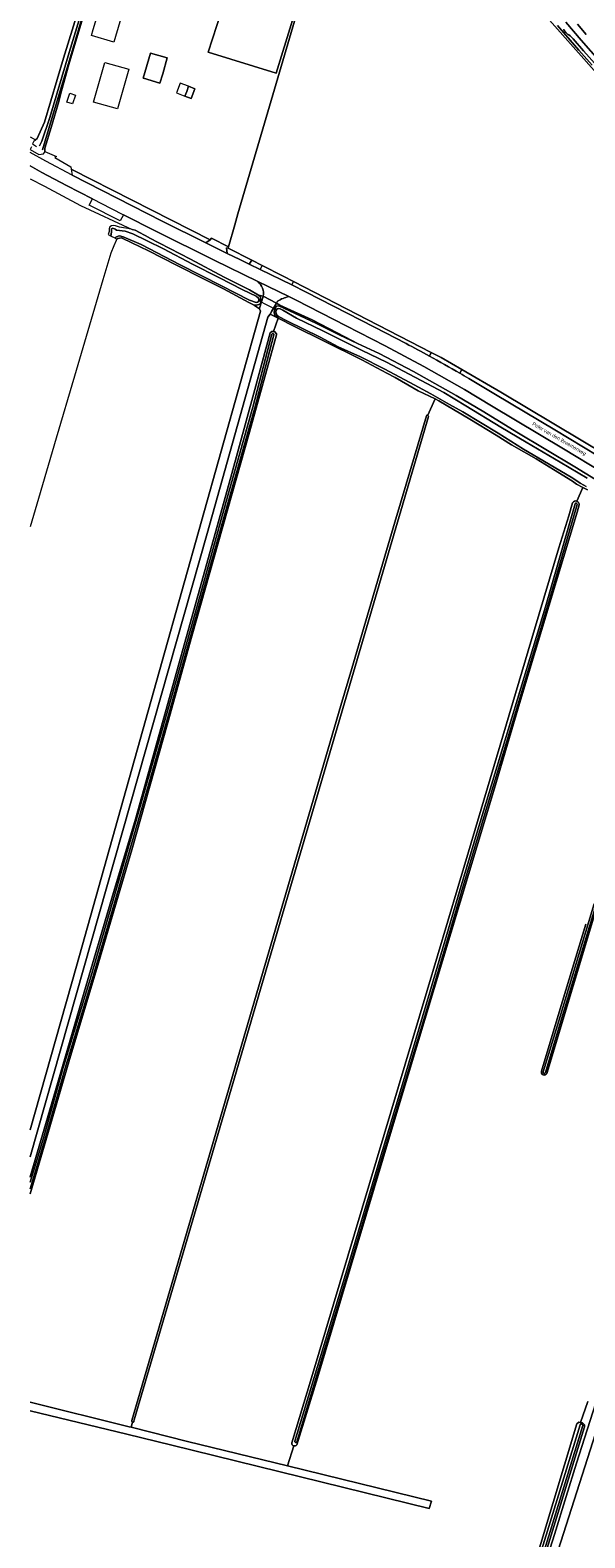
# Model space of a CAD drawing. Header units: metres. Extents: x 151448 to 154749, y 463108 to 465296.
# Tile 12 of 256: x 151450 to 151640, y 463945 to 464462. Entities that reach past the tile are written whole.
import ezdxf
from ezdxf.enums import TextEntityAlignment as Align

# ---------------------------------------------------------------- set-up
doc = ezdxf.new("R2010")
doc.units = ezdxf.units.M
for name, color, linetype, lineweight in [('B-PV-GR-BOUWLAND-GV', 253, 'Continuous', 9), ('B-PV-GR-GRAS-GV', 253, 'Continuous', 9), ('B-PV-GR-GROENVOORZIENING-GV', 253, 'Continuous', 9), ('B-PV-KW-KUNSTWERK_DUIKER-G', 253, 'Continuous', 9), ('B-PV-OG-BEBOUWING-GV', 1, 'Continuous', 9), ('B-PV-OG-BEBOUWING_LUIFEL-GV', 1, 'Continuous', 9), ('B-PV-OG-TERREIN_BEGROEID-GV', 253, 'Continuous', 9), ('B-PV-OG-TERREIN_ERF-GV', 253, 'Continuous', 9), ('B-PV-OG-TERREIN_OEVER-GV', 253, 'Continuous', 9), ('B-PV-OG-TERREIN_ONBEGROEID_ZAND-GV', 253, 'Continuous', 9), ('B-PV-OG-TOPOGRAFIE-T18', 2, 'Continuous', 9), ('B-PV-OG-WATER-GV', 253, 'Continuous', 9), ('B-PV-OG-WATER_SLOOT-GV', 253, 'Continuous', 9), ('B-PV-VH-GESLOTENVERHARDING_ASFALT-GV', 253, 'Continuous', 9), ('B-PV-VH-HALFVERHARDING_GRASBETONSTEEN-GV', 253, 'Continuous', 9), ('B-PV-VH-OPENVERHARDING_BETONELEMENT-GV', 253, 'Continuous', 9), ('B-PV-VH-OPENVERHARDING_BETONSTRAATSTEEN-GV', 253, 'Continuous', 9)]:
    doc.layers.add(name, color=color, linetype=linetype, lineweight=lineweight)
doc.styles.add('Drong', font='txt', dxfattribs={"height": 1.8})

msp = doc.modelspace()

# ---------------------------------------------------------------- linework, layer by layer
at = {"layer": 'B-PV-GR-BOUWLAND-GV', "flags": 128}
for points in [[(151653.113, 464436.95), (151602.676, 464493.927)], [(151540.498, 464465.05), (151521.155, 464399.032), (151520.057, 464395.284), (151517.883, 464387.707), (151517.738, 464387.201), (151525.846, 464383.096), (151529.447, 464381.272), (151536.682, 464377.609), (151540.148, 464375.823), (151587.356, 464351.497), (151590.753, 464349.746), (151597.819, 464345.622), (151611.181, 464337.822), (151647.53, 464316.206)]]:
    msp.add_lwpolyline(points, dxfattribs=at)
at = {"layer": 'B-PV-GR-GRAS-GV', "flags": 128}
for points in [[(151449.983, 464425.401), (151451.825, 464424.325), (151452.349, 464424.805), (151454.894, 464430.46), (151461.428, 464452.341), (151470.754, 464482.732), (151475.76, 464500), (151481.548, 464519.823), (151488.551, 464543.417), (151494.825, 464564.801), (151504.112, 464595.426), (151504.112, 464596.77), (151504.455, 464598.698), (151505.557, 464600.68), (151506.62, 464602.977), (151481.614, 464632.436), (151473.7, 464641.644), (151466.056, 464651.792), (151461.713, 464657.197), (151449.983, 464670.942)], [(151637.457, 464464.051), (151640.363, 464460.434)], [(151449.983, 464084.971), (151465.826, 464141.149), (151495.202, 464245.61), (151528.822, 464365.646), (151528.5, 464366.45), (151527.495, 464367.159), (151526.684, 464367.731), (151524.925, 464368.583), (151516.167, 464373.346), (151509.319, 464376.77), (151500.071, 464381.37), (151490.495, 464386.359), (151484.778, 464389.045), (151481.531, 464390.638), (151481.205, 464390.741), (151480.624, 464390.703), (151480.006, 464390.545), (151479.665, 464390.333), (151479.406, 464389.865), (151478.579, 464388.01), (151477.656, 464385.53), (151474.887, 464376.369), (151465.136, 464343.388), (151458.871, 464322.123), (151452.832, 464301.435), (151449.983, 464291.72)], [(151449.983, 464068.815), (151450.021, 464068.943), (151457.808, 464095.716), (151468.473, 464132.175), (151477.956, 464164.394), (151486.015, 464191.47), (151496.277, 464228.3), (151507.41, 464268.065), (151518.709, 464308.759), (151526.939, 464338.763), (151532.219, 464358.225), (151532.752, 464358.684), (151533.339, 464358.663), (151534.881, 464363.29), (151534.871, 464363.295), (151532.177, 464364.632), (151531.382, 464363.594), (151510.59, 464289.469), (151449.983, 464075.696)], [(151586.133, 464329.966), (151588.628, 464335.355), (151588.716, 464335.545), (151582.848, 464338.315), (151579.361, 464340.39), (151574.972, 464342.88), (151572.167, 464344.44), (151563.545, 464348.908), (151550.483, 464355.437), (151540.561, 464360.348), (151534.881, 464363.29), (151533.339, 464358.663), (151533.685, 464358.651), (151534.305, 464357.892), (151534.346, 464357.567), (151525.058, 464324.134), (151505.371, 464254.285), (151497.113, 464224.605), (151484.818, 464181), (151473.375, 464142.257), (151463.209, 464108.28), (151454.719, 464079.348), (151449.983, 464063.104)], [(151637.228, 464300.498), (151639.243, 464305.247), (151637.141, 464306.374), (151635.79, 464307.369), (151629.235, 464311.355), (151623.259, 464315.02), (151614.877, 464319.835), (151609.644, 464323.095), (151600.589, 464328.609), (151594.986, 464331.986), (151589.99, 464334.944), (151588.716, 464335.545), (151588.628, 464335.355), (151586.133, 464329.966)], [(151484.807, 463985.31), (151556.388, 464230.437), (151560.111, 464243.11), (151574.93, 464293.316), (151578.788, 464306.366), (151585.691, 464329.741)], [(151586.387, 464329.542), (151586.386, 464329.539), (151485.648, 463985.604), (151485.502, 463985.107)], [(151640.824, 464304.399), (151639.243, 464305.247), (151637.228, 464300.498)], [(151539.551, 463977.676), (151546.362, 464000), (151585.988, 464132.727), (151600.094, 464180.304), (151622.769, 464256.487), (151631.043, 464284.491), (151634.443, 464295.47), (151635.776, 464299.976)], [(151638.011, 464299.224), (151637.29, 464296.736), (151617.933, 464232.246), (151609.03, 464202.109), (151573.371, 464083.715), (151548.437, 464000), (151541.345, 463977)], [(151644.596, 464163.262), (151626.938, 464104.36), (151626.726, 464104.054), (151626.401, 464103.844), (151626.034, 464103.777), (151625.67, 464103.853), (151625.35, 464104.071), (151625.146, 464104.383), (151625.107, 464104.5), (151625.082, 464104.623), (151625.074, 464104.75), (151625.082, 464104.877), (151625.107, 464105), (151625.146, 464105.117), (151631.194, 464125.35), (151640.322, 464155.488)], [(151449.983, 463991.634), (151483.92, 463983.192), (151484.549, 463983.036), (151485.035, 463984.801)], [(151540.262, 463976.68), (151538.107, 463969.805), (151587.405, 463957.676), (151586.595, 463955.244), (151498.506, 463976.935), (151483.068, 463980.684), (151449.983, 463988.718)], [(151583.624, 463806.05), (151637.191, 463984.224), (151637.924, 463984.752), (151638.532, 463984.674), (151641.016, 463991.875)], [(151641.016, 463991.875), (151638.532, 463984.674), (151639.212, 463984.587), (151639.823, 463983.86), (151639.887, 463983.215), (151612.439, 463894.05)], [(151623.522, 463927.248), (151629.622, 463946.25), (151633.588, 463959.309), (151637.076, 463970.791), (151639.806, 463979.256), (151643.737, 463991.444)], [(151485.035, 463984.801), (151484.549, 463983.036), (151503.911, 463978.219), (151538.107, 463969.805), (151540.262, 463976.68)], [(151781.425, 463944.063), (151757.419, 463951.683), (151733.844, 463959.062), (151715.421, 463964.828), (151691.251, 463972.397), (151687.001, 463973.73), (151652.013, 463984.706), (151651.358, 463983.747), (151648.635, 463984.529), (151647.93, 463982.89), (151645.736, 463983.495), (151644.577, 463980.646), (151643.669, 463980.948), (151630.859, 463940.941)]]:
    msp.add_lwpolyline(points, dxfattribs=at)
at = {"layer": 'B-PV-GR-GRAS-GV'}
for points in [[(151585.691, 464329.741, -0.3949377), (151586.133, 464329.966)], [(151586.133, 464329.966, -0.3920885), (151586.387, 464329.542)], [(151635.776, 464299.976, -0.3624566), (151637.228, 464300.498)], [(151637.228, 464300.498, -0.34763), (151638.011, 464299.224)], [(151485.035, 463984.801, -0.4598589), (151484.807, 463985.31)], [(151485.502, 463985.107, -0.4620036), (151485.035, 463984.801)], [(151540.262, 463976.68, -0.3358036), (151539.551, 463977.676)], [(151541.345, 463977, -0.304582), (151540.262, 463976.68)]]:
    msp.add_lwpolyline(points, format="xyb", dxfattribs=at)
at = {"layer": 'B-PV-GR-GROENVOORZIENING-GV', "flags": 128}
for points in [[(151633.437, 464464.692), (151638.705, 464458.507), (151652.753, 464442.513)], [(151640.363, 464460.434), (151637.457, 464464.051)], [(151527.923, 464375.774), (151512.975, 464383.094), (151493.061, 464393.035), (151481.976, 464398.702), (151480.838, 464396.578), (151470.128, 464401.997), (151471.283, 464404.157), (151462.434, 464408.663), (151454.015, 464413.162), (151449.983, 464415.405)], [(151449.983, 464410.986), (151454.888, 464408.494), (151467.258, 464401.896), (151484.874, 464393.634), (151485.949, 464393.357), (151490.566, 464390.878), (151490.749, 464390.78), (151504.886, 464383.42), (151516.435, 464377.317), (151525.058, 464372.911), (151528.187, 464371.159), (151529.828, 464370.768)], [(151540.148, 464375.823), (151539.589, 464374.624)], [(151587.356, 464351.497), (151540.148, 464375.823)], [(151646.201, 464310.255), (151632.639, 464318.433), (151607.99, 464333.241), (151598.692, 464338.811), (151584.819, 464346.641), (151571.544, 464353.76), (151558.173, 464360.657), (151541.125, 464369.397), (151538.606, 464370.613)], [(151539.589, 464374.624), (151544.534, 464372.208)], [(151544.534, 464372.208), (151567.884, 464360.199)], [(151534.722, 464369.019), (151534.344, 464368.386), (151535.544, 464367.753), (151546.595, 464362.64), (151555.183, 464358.226), (151560.199, 464355.551), (151562.096, 464354.585), (151569.471, 464351.145), (151581.289, 464344.903), (151595.94, 464336.694), (151605.359, 464331.182), (151616.677, 464324.143), (151636.555, 464312.309), (151647.136, 464305.712)], [(151567.884, 464360.199), (151578.726, 464354.559)], [(151586.699, 464350.252), (151587.356, 464351.497)], [(151597.819, 464345.622), (151597.136, 464344.362)], [(151611.181, 464337.822), (151597.819, 464345.622)], [(151600.183, 464342.588), (151609.4, 464337.13)], [(151609.4, 464337.13), (151629.685, 464324.957)], [(151647.53, 464316.206), (151611.181, 464337.822)], [(151629.685, 464324.957), (151649.351, 464313.105)]]:
    msp.add_lwpolyline(points, dxfattribs=at)
for points in [[(151464.261, 464414.246), (151464.001, 464414.363), (151464.314, 464412.311), (151495.176, 464396.531), (151510.18, 464389.038), (151511.683, 464390.07), (151484.858, 464403.738)], [(151525.846, 464383.096), (151525.04, 464381.732), (151528.793, 464379.898), (151529.447, 464381.272)]]:
    msp.add_lwpolyline(points, close=True, dxfattribs=at)
at = {"layer": 'B-PV-GR-GROENVOORZIENING-GV'}
for points in [[(151529.828, 464370.768, 0.2650168), (151527.923, 464375.774)], [(151538.606, 464370.613, 0.1087242), (151534.722, 464369.019)], [(151578.726, 464354.559, -0.0039014), (151586.699, 464350.252)], [(151597.136, 464344.362, -0.0014085), (151600.183, 464342.588)]]:
    msp.add_lwpolyline(points, format="xyb", dxfattribs=at)
at = {"layer": 'B-PV-KW-KUNSTWERK_DUIKER-G', "flags": 128}
msp.add_lwpolyline([(151528.206, 464369.244), (151534.357, 464366.077)], dxfattribs=at)
at = {"layer": 'B-PV-OG-BEBOUWING-GV', "flags": 128}
for points in [[(151488.818, 464445.475), (151494.424, 464443.853), (151495.36, 464447.043), (151496.939, 464452.429), (151491.19, 464454.092), (151488.676, 464445.516)], [(151504.229, 464442.713), (151503.579, 464440.981), (151502.972, 464439.365), (151505.145, 464438.549), (151506.402, 464441.897)]]:
    msp.add_lwpolyline(points, close=True, dxfattribs=at)
at = {"layer": 'B-PV-OG-BEBOUWING_LUIFEL-GV', "flags": 128}
msp.add_lwpolyline([(151502.972, 464439.365), (151503.579, 464440.981), (151504.229, 464442.713), (151501.353, 464443.793), (151500.095, 464440.445)], close=True, dxfattribs=at)
at = {"layer": 'B-PV-OG-TERREIN_BEGROEID-GV', "flags": 128}
for points in [[(151528.187, 464371.159), (151528.816, 464370.549), (151528.904, 464369.613), (151528.933, 464368.676), (151528.583, 464367.992), (151527.478, 464367.7), (151526.684, 464367.731), (151527.495, 464367.159), (151528.5, 464366.45), (151528.556, 464366.629), (151529.804, 464370.629), (151529.828, 464370.768)], [(151534.391, 464363.711), (151533.731, 464364.283), (151533.501, 464365.088), (151533.662, 464366.137), (151534.293, 464367.39), (151535.179, 464367.502), (151538.856, 464365.805), (151547.782, 464361.549), (151555.856, 464357.496), (151562.096, 464354.585), (151560.199, 464355.551), (151555.183, 464358.226), (151546.595, 464362.64), (151535.544, 464367.753), (151534.344, 464368.386), (151532.628, 464365.514), (151532.253, 464364.78), (151532.177, 464364.632), (151534.871, 464363.295)]]:
    msp.add_lwpolyline(points, close=True, dxfattribs=at)
at = {"layer": 'B-PV-OG-TERREIN_ERF-GV', "flags": 128}
for points in [[(151512.04, 464390.643), (151517.883, 464387.707), (151520.057, 464395.284), (151521.155, 464399.032), (151540.498, 464465.05), (151476.576, 464493.248), (151476.174, 464493.395), (151463.254, 464450.156), (151460.358, 464439.965), (151459.828, 464437.46), (151457.188, 464428.581), (151455.007, 464421.529), (151454.943, 464420.335), (151459.013, 464418.621), (151458.363, 464418.338), (151463.892, 464415.078), (151464.001, 464414.363), (151464.261, 464414.246), (151484.858, 464403.738), (151511.683, 464390.07)], [(151510.938, 464454.376), (151516.927, 464472.833), (151516.968, 464474.833), (151539.784, 464465.345), (151534.245, 464447.235)], [(151474.375, 464471.704), (151482.021, 464469.44), (151480.678, 464464.838), (151478.654, 464457.905), (151471.007, 464460.17), (151471.593, 464462.174)], [(151488.676, 464445.516), (151491.19, 464454.092), (151496.939, 464452.429), (151495.36, 464447.043), (151494.424, 464443.853), (151488.818, 464445.475)], [(151475.603, 464450.938), (151483.771, 464448.586), (151479.855, 464434.984), (151471.687, 464437.336)], [(151506.402, 464441.897), (151505.145, 464438.549), (151502.972, 464439.365), (151503.579, 464440.981), (151504.229, 464442.713)], [(151463.564, 464440.332), (151465.453, 464439.68), (151464.417, 464436.68), (151462.528, 464437.332)]]:
    msp.add_lwpolyline(points, close=True, dxfattribs=at)
at = {"layer": 'B-PV-OG-TERREIN_OEVER-GV', "flags": 128}
for points in [[(151453.205, 464422.313), (151454.015, 464423.907), (151456.651, 464432.083), (151463.311, 464454.308), (151470.658, 464478.257), (151478.13, 464505.113), (151487.681, 464535.972), (151498.359, 464572.977), (151504.398, 464594.792)], [(151505.409, 464594.602), (151499.069, 464572.308), (151497.487, 464567.109), (151493.263, 464552.713), (151481.237, 464512.21), (151472.903, 464483.833), (151463.822, 464452.832), (151457.29, 464431.292), (151454.222, 464420.925)], [(151450.402, 464422.019), (151449.974, 464421.041), (151452.897, 464419.36), (151454.493, 464419.571), (151454.927, 464420.04), (151454.943, 464420.335), (151455.007, 464421.529), (151457.188, 464428.581), (151459.828, 464437.46), (151460.358, 464439.965), (151463.254, 464450.156), (151476.174, 464493.395)], [(151602.676, 464493.927), (151653.113, 464436.95), (151672.495, 464414.805), (151672.185, 464413.785), (151673.414, 464412.868), (151674.199, 464412.087), (151674.731, 464412.276), (151675.503, 464412.928), (151675.947, 464413.316), (151675.911, 464414.062), (151674.713, 464415.865), (151673.129, 464418.039), (151665.62, 464427.424), (151652.753, 464442.513), (151638.705, 464458.507), (151633.437, 464464.692)], [(151470.754, 464482.732), (151461.428, 464452.341), (151454.894, 464430.46), (151452.349, 464424.805), (151451.825, 464424.325), (151451.631, 464424.147), (151451.233, 464423.918), (151450.816, 464422.965), (151452.178, 464422.134)], [(151642.491, 464449.969), (151637.921, 464455.167), (151633.45, 464460.245), (151630.596, 464463.542)], [(151632.756, 464462.277), (151632.899, 464461.878), (151633.439, 464461.143), (151634.017, 464460.651), (151634.471, 464460.375), (151634.934, 464459.974), (151635.916, 464458.993), (151639.465, 464454.836), (151644.316, 464449.471)], [(151647.136, 464305.712), (151636.555, 464312.309), (151616.677, 464324.143), (151605.359, 464331.182), (151595.94, 464336.694), (151581.289, 464344.903), (151569.471, 464351.145), (151562.096, 464354.585), (151555.856, 464357.496), (151547.782, 464361.549), (151538.856, 464365.805), (151535.179, 464367.502), (151534.293, 464367.39), (151533.662, 464366.137), (151533.501, 464365.088), (151533.731, 464364.283), (151534.391, 464363.711), (151534.871, 464363.295), (151534.881, 464363.29), (151540.561, 464360.348), (151550.483, 464355.437), (151563.545, 464348.908), (151572.167, 464344.44), (151574.972, 464342.88), (151579.361, 464340.39), (151582.848, 464338.315), (151588.716, 464335.545), (151589.99, 464334.944), (151594.986, 464331.986), (151600.589, 464328.609), (151609.644, 464323.095), (151614.877, 464319.835), (151623.259, 464315.02), (151629.235, 464311.355), (151635.79, 464307.369), (151637.141, 464306.374), (151639.243, 464305.247), (151640.824, 464304.399)], [(151640.409, 464305.544), (151639.574, 464306.026), (151638.348, 464306.735), (151635.798, 464308.347), (151627.495, 464313.308), (151618.942, 464318.323), (151610.333, 464323.77), (151598.18, 464331.086), (151593.651, 464333.663), (151587.236, 464337.257), (151583.006, 464339.591), (151580.012, 464341.195), (151571.175, 464345.82), (151563.069, 464349.975), (151555.503, 464353.416), (151549.318, 464356.729), (151537.931, 464362.379), (151535.063, 464363.837), (151534.533, 464364.106), (151534.235, 464364.727), (151534.173, 464365.545), (151534.357, 464366.077), (151534.593, 464366.418), (151535.168, 464366.572), (151535.652, 464366.435), (151536.574, 464365.968), (151541.143, 464363.249), (151550.168, 464358.868), (151563.659, 464352.199), (151572.005, 464348.144), (151591.669, 464337.77), (151599.205, 464333.221), (151611.165, 464325.902), (151619.818, 464320.744), (151631.531, 464313.854), (151640.718, 464308.369)], [(151533.339, 464358.663), (151532.752, 464358.684), (151532.219, 464358.225), (151526.939, 464338.763), (151518.709, 464308.759), (151507.41, 464268.065), (151496.277, 464228.3), (151486.015, 464191.47), (151477.956, 464164.394), (151468.473, 464132.175), (151457.808, 464095.716), (151450.021, 464068.943), (151449.983, 464068.815)], [(151449.983, 464063.104), (151454.719, 464079.348), (151463.209, 464108.28), (151473.375, 464142.257), (151484.818, 464181), (151497.113, 464224.605), (151505.371, 464254.285), (151525.058, 464324.134), (151534.346, 464357.567), (151534.305, 464357.892), (151533.685, 464358.651), (151533.339, 464358.663)], [(151449.983, 464067.109), (151454.5, 464082.122), (151461.326, 464106.376), (151470.521, 464136.703), (151478.527, 464164.179), (151488.145, 464197.452), (151497.025, 464228.556), (151507.485, 464265.72), (151516.885, 464299.551), (151526.237, 464332.71), (151532.804, 464357.734)], [(151533.453, 464357.563), (151526.884, 464332.534), (151517.532, 464299.37), (151508.132, 464265.539), (151497.671, 464228.373), (151488.791, 464197.266), (151479.172, 464163.992), (151471.165, 464136.512), (151461.97, 464106.188), (151455.144, 464081.934), (151449.983, 464064.779)], [(151635.776, 464299.976), (151634.443, 464295.47), (151631.043, 464284.491), (151622.769, 464256.487), (151600.094, 464180.304), (151585.988, 464132.727), (151546.362, 464000), (151539.551, 463977.676)], [(151540.645, 463978.262), (151551.099, 464012.885), (151558.751, 464038.032), (151568.443, 464070.751), (151577.134, 464099.484), (151586.887, 464132.142), (151597.088, 464166.748), (151603.36, 464187.838), (151613.814, 464222.499), (151626.452, 464264.284), (151636.65, 464299.59)], [(151637.3, 464299.402), (151627.1, 464264.093), (151614.462, 464222.303), (151604.008, 464187.644), (151597.737, 464166.556), (151587.535, 464131.949), (151577.782, 464099.289), (151569.091, 464070.557), (151559.399, 464037.837), (151551.747, 464012.689), (151541.293, 463978.067)], [(151541.345, 463977), (151548.437, 464000), (151573.371, 464083.715), (151609.03, 464202.109), (151617.933, 464232.246), (151637.29, 464296.736), (151638.011, 464299.224)], [(151640.322, 464155.488), (151631.194, 464125.35), (151625.146, 464105.117), (151625.107, 464105), (151625.082, 464104.877), (151625.074, 464104.75), (151625.082, 464104.623), (151625.107, 464104.5), (151625.146, 464104.383), (151625.35, 464104.071), (151625.67, 464103.853), (151626.034, 464103.777), (151626.401, 464103.844), (151626.726, 464104.054), (151626.938, 464104.36), (151644.596, 464163.262)], [(151643.891, 464162.265), (151631.756, 464122.203), (151626.466, 464104.624), (151626.407, 464104.486), (151626.288, 464104.375), (151626.134, 464104.323), (151625.985, 464104.336), (151625.852, 464104.406), (151625.75, 464104.533), (151625.711, 464104.692), (151625.736, 464104.839), (151631.027, 464122.421), (151643.163, 464162.484)], [(151586.236, 463804.884), (151586.385, 463805.391), (151589.189, 463814.935), (151593.626, 463830.032), (151598.908, 463848.005), (151606.156, 463872.668), (151610.323, 463886.849), (151611.397, 463890.504), (151612.439, 463894.05), (151639.887, 463983.215), (151639.823, 463983.86), (151639.212, 463984.587), (151638.532, 463984.674), (151637.924, 463984.752), (151637.191, 463984.224), (151583.624, 463806.05)], [(151584.696, 463806.132), (151590.037, 463824.573), (151591.915, 463831.056), (151598.65, 463853.128), (151609.159, 463889.419), (151627.168, 463947.551), (151638.355, 463983.927)], [(151639.238, 463983.656), (151628.049, 463947.274), (151610.046, 463889.161), (151599.536, 463852.864), (151592.796, 463830.781), (151585.576, 463805.85)]]:
    msp.add_lwpolyline(points, dxfattribs=at)
msp.add_lwpolyline([(151479.665, 464390.333), (151480.006, 464390.545), (151480.624, 464390.703), (151481.205, 464390.741), (151481.531, 464390.638), (151484.778, 464389.045), (151490.495, 464386.359), (151500.071, 464381.37), (151509.319, 464376.77), (151516.167, 464373.346), (151524.925, 464368.583), (151526.684, 464367.731), (151527.478, 464367.7), (151528.583, 464367.992), (151528.933, 464368.676), (151528.904, 464369.613), (151528.816, 464370.549), (151528.187, 464371.159), (151525.058, 464372.911), (151516.435, 464377.317), (151504.886, 464383.42), (151490.749, 464390.78), (151490.566, 464390.878), (151485.949, 464393.357), (151484.874, 464393.634), (151483.472, 464393.995), (151481.897, 464394.186), (151480.61, 464394.411), (151479.146, 464394.863), (151478.465, 464395.04), (151477.819, 464394.9), (151477.262, 464394.559), (151477.027, 464393.877), (151477.001, 464393.015), (151476.999, 464392.939), (151476.741, 464391.94), (151477.541, 464391.5), (151477.67, 464391.756), (151477.851, 464393.111), (151477.86, 464393.822), (151478.336, 464394.101), (151479.073, 464393.758), (151479.58, 464393.432), (151482.508, 464393.031), (151485.163, 464392.158), (151490.058, 464389.807), (151495.595, 464387.009), (151505.571, 464381.782), (151514.551, 464377.209), (151522.788, 464372.905), (151527.328, 464370.795), (151528.217, 464370.06), (151528.272, 464369.54), (151528.14, 464368.947), (151527.883, 464368.73), (151527.398, 464368.615), (151525.132, 464369.387), (151515.513, 464374.337), (151501.316, 464381.503), (151488.039, 464388.437), (151481.869, 464391.155), (151480.526, 464391.485), (151480.071, 464391.372), (151479.338, 464390.973), (151479.145, 464390.619)], close=True, dxfattribs=at)
at = {"layer": 'B-PV-OG-TERREIN_OEVER-GV'}
for points in [[(151532.804, 464357.734, -1.0520254), (151533.453, 464357.563)], [(151637.228, 464300.498, 0.3624566), (151635.776, 464299.976)], [(151636.65, 464299.59, -0.9423524), (151637.3, 464299.402)], [(151638.011, 464299.224, 0.34763), (151637.228, 464300.498)], [(151638.355, 463983.927, -0.9110123), (151639.238, 463983.656)], [(151539.551, 463977.676, 0.3358036), (151540.262, 463976.68)], [(151541.293, 463978.067, -1.0644123), (151540.645, 463978.262)], [(151540.262, 463976.68, 0.304582), (151541.345, 463977)]]:
    msp.add_lwpolyline(points, format="xyb", dxfattribs=at)
at = {"layer": 'B-PV-OG-TERREIN_ONBEGROEID_ZAND-GV', "flags": 128}
msp.add_lwpolyline([(151534.245, 464447.235), (151539.784, 464465.345), (151516.968, 464474.833), (151516.927, 464472.833), (151510.938, 464454.376)], close=True, dxfattribs=at)
at = {"layer": 'B-PV-OG-WATER-GV', "flags": 128}
for points in [[(151630.596, 464463.542), (151633.45, 464460.245), (151637.921, 464455.167), (151642.491, 464449.969)], [(151644.316, 464449.471), (151639.465, 464454.836), (151635.916, 464458.993), (151634.934, 464459.974), (151634.471, 464460.375), (151634.017, 464460.651), (151633.439, 464461.143), (151632.899, 464461.878), (151632.756, 464462.277)]]:
    msp.add_lwpolyline(points, dxfattribs=at)
at = {"layer": 'B-PV-OG-WATER_SLOOT-GV', "flags": 128}
for points in [[(151504.398, 464594.792), (151498.359, 464572.977), (151487.681, 464535.972), (151478.13, 464505.113), (151470.658, 464478.257), (151463.311, 464454.308), (151456.651, 464432.083), (151454.015, 464423.907), (151453.205, 464422.313)], [(151454.222, 464420.925), (151457.29, 464431.292), (151463.822, 464452.832), (151472.903, 464483.833), (151481.237, 464512.21), (151493.263, 464552.713), (151497.487, 464567.109), (151499.069, 464572.308), (151505.409, 464594.602)], [(151640.718, 464308.369), (151631.531, 464313.854), (151619.818, 464320.744), (151611.165, 464325.902), (151599.205, 464333.221), (151591.669, 464337.77), (151572.005, 464348.144), (151563.659, 464352.199), (151550.168, 464358.868), (151541.143, 464363.249), (151536.574, 464365.968), (151535.652, 464366.435), (151535.168, 464366.572), (151534.593, 464366.418), (151534.357, 464366.077), (151534.173, 464365.545), (151534.235, 464364.727), (151534.533, 464364.106), (151535.063, 464363.837), (151537.931, 464362.379), (151549.318, 464356.729), (151555.503, 464353.416), (151563.069, 464349.975), (151571.175, 464345.82), (151580.012, 464341.195), (151583.006, 464339.591), (151587.236, 464337.257), (151593.651, 464333.663), (151598.18, 464331.086), (151610.333, 464323.77), (151618.942, 464318.323), (151627.495, 464313.308), (151635.798, 464308.347), (151638.348, 464306.735), (151639.574, 464306.026), (151640.409, 464305.544)], [(151532.804, 464357.734), (151526.237, 464332.71), (151516.885, 464299.551), (151507.485, 464265.72), (151497.025, 464228.556), (151488.145, 464197.452), (151478.527, 464164.179), (151470.521, 464136.703), (151461.326, 464106.376), (151454.5, 464082.122), (151449.983, 464067.109)], [(151449.983, 464064.779), (151455.144, 464081.934), (151461.97, 464106.188), (151471.165, 464136.512), (151479.172, 464163.992), (151488.791, 464197.266), (151497.671, 464228.373), (151508.132, 464265.539), (151517.532, 464299.37), (151526.884, 464332.534), (151533.453, 464357.563)], [(151585.691, 464329.741), (151578.788, 464306.366), (151574.93, 464293.316), (151560.111, 464243.11), (151556.388, 464230.437), (151484.807, 463985.31)], [(151485.502, 463985.107), (151485.648, 463985.604), (151586.386, 464329.539), (151586.387, 464329.542)], [(151636.65, 464299.59), (151626.452, 464264.284), (151613.814, 464222.499), (151603.36, 464187.838), (151597.088, 464166.748), (151586.887, 464132.142), (151577.134, 464099.484), (151568.443, 464070.751), (151558.751, 464038.032), (151551.099, 464012.885), (151540.645, 463978.262)], [(151541.293, 463978.067), (151551.747, 464012.689), (151559.399, 464037.837), (151569.091, 464070.557), (151577.782, 464099.289), (151587.535, 464131.949), (151597.737, 464166.556), (151604.008, 464187.644), (151614.462, 464222.303), (151627.1, 464264.093), (151637.3, 464299.402)], [(151643.163, 464162.484), (151631.027, 464122.421), (151625.736, 464104.839), (151625.711, 464104.692), (151625.75, 464104.533), (151625.852, 464104.406), (151625.985, 464104.336), (151626.134, 464104.323), (151626.288, 464104.375), (151626.407, 464104.486), (151626.466, 464104.624), (151631.756, 464122.203), (151643.891, 464162.265)], [(151638.355, 463983.927), (151627.168, 463947.551), (151609.159, 463889.419), (151598.65, 463853.128), (151591.915, 463831.056), (151590.037, 463824.573), (151584.696, 463806.132)], [(151585.576, 463805.85), (151592.796, 463830.781), (151599.536, 463852.864), (151610.046, 463889.161), (151628.049, 463947.274), (151639.238, 463983.656)]]:
    msp.add_lwpolyline(points, dxfattribs=at)
msp.add_lwpolyline([(151479.145, 464390.619), (151479.338, 464390.973), (151480.071, 464391.372), (151480.526, 464391.485), (151481.869, 464391.155), (151488.039, 464388.437), (151501.316, 464381.503), (151515.513, 464374.337), (151525.132, 464369.387), (151527.398, 464368.615), (151527.883, 464368.73), (151528.14, 464368.947), (151528.272, 464369.54), (151528.217, 464370.06), (151527.328, 464370.795), (151522.788, 464372.905), (151514.551, 464377.209), (151505.571, 464381.782), (151495.595, 464387.009), (151490.058, 464389.807), (151485.163, 464392.158), (151482.508, 464393.031), (151479.58, 464393.432), (151479.073, 464393.758), (151478.336, 464394.101), (151477.86, 464393.822), (151477.851, 464393.111), (151477.67, 464391.756), (151477.541, 464391.5)], close=True, dxfattribs=at)
at = {"layer": 'B-PV-OG-WATER_SLOOT-GV'}
for points in [[(151533.453, 464357.563, 1.0520254), (151532.804, 464357.734)], [(151586.133, 464329.966, 0.3949377), (151585.691, 464329.741)], [(151586.387, 464329.542, 0.3920885), (151586.133, 464329.966)], [(151637.3, 464299.402, 0.9423524), (151636.65, 464299.59)], [(151484.807, 463985.31, 0.4598589), (151485.035, 463984.801)], [(151485.035, 463984.801, 0.4620036), (151485.502, 463985.107)], [(151639.238, 463983.656, 0.9110123), (151638.355, 463983.927)], [(151540.645, 463978.262, 1.0644123), (151541.293, 463978.067)]]:
    msp.add_lwpolyline(points, format="xyb", dxfattribs=at)
at = {"layer": 'B-PV-VH-GESLOTENVERHARDING_ASFALT-GV', "flags": 128}
for points in [[(151578.726, 464354.559), (151567.884, 464360.199), (151544.534, 464372.208), (151539.589, 464374.624), (151528.793, 464379.898), (151525.04, 464381.732), (151521.75, 464383.339), (151517.491, 464385.435), (151510.18, 464389.038), (151495.176, 464396.531), (151464.314, 464412.311), (151455.389, 464417.039), (151449.983, 464420.079)], [(151449.983, 464415.405), (151454.015, 464413.162), (151462.434, 464408.663), (151471.283, 464404.157), (151477.737, 464400.87), (151481.976, 464398.702), (151493.061, 464393.035), (151512.975, 464383.094), (151527.923, 464375.774), (151538.606, 464370.613), (151541.125, 464369.397), (151558.173, 464360.657), (151571.544, 464353.76), (151584.819, 464346.641), (151598.692, 464338.811), (151607.99, 464333.241), (151632.639, 464318.433), (151646.201, 464310.255)], [(151649.351, 464313.105), (151629.685, 464324.957), (151609.4, 464337.13), (151600.183, 464342.588)]]:
    msp.add_lwpolyline(points, dxfattribs=at)
at = {"layer": 'B-PV-VH-GESLOTENVERHARDING_ASFALT-GV'}
for points in [[(151586.699, 464350.252, 0.0039014), (151578.726, 464354.559)], [(151597.136, 464344.362, 0.0053408), (151586.699, 464350.252)], [(151600.183, 464342.588, 0.0014085), (151597.136, 464344.362)]]:
    msp.add_lwpolyline(points, format="xyb", dxfattribs=at)
at = {"layer": 'B-PV-VH-HALFVERHARDING_GRASBETONSTEEN-GV', "flags": 128}
msp.add_lwpolyline([(151517.883, 464387.707), (151512.04, 464390.643), (151511.683, 464390.07), (151510.18, 464389.038), (151517.491, 464385.435), (151517.264, 464387.385), (151517.738, 464387.201)], close=True, dxfattribs=at)
at = {"layer": 'B-PV-VH-OPENVERHARDING_BETONELEMENT-GV', "flags": 128}
for points in [[(151449.983, 464075.696), (151510.59, 464289.469), (151531.382, 464363.594), (151532.177, 464364.632), (151532.253, 464364.78), (151532.628, 464365.514), (151534.344, 464368.386), (151529.828, 464370.768), (151529.804, 464370.629), (151528.556, 464366.629), (151528.5, 464366.45), (151528.822, 464365.646), (151495.202, 464245.61), (151465.826, 464141.149), (151449.983, 464084.971)], [(151449.983, 463988.718), (151483.068, 463980.684), (151498.506, 463976.935), (151586.595, 463955.244), (151587.405, 463957.676), (151538.107, 463969.805), (151503.911, 463978.219), (151484.549, 463983.036), (151483.92, 463983.192), (151449.983, 463991.634)], [(151887.144, 463913.344), (151783.433, 463946.211), (151772.517, 463949.67), (151734.619, 463961.658), (151687.657, 463976.513), (151658.836, 463985.629), (151646.296, 463989.59), (151646.605, 463990.561), (151643.737, 463991.444), (151639.806, 463979.256), (151637.076, 463970.791), (151633.588, 463959.309), (151629.622, 463946.25), (151623.522, 463927.248)], [(151630.859, 463940.941), (151643.669, 463980.948), (151644.577, 463980.646), (151645.736, 463983.495), (151647.93, 463982.89), (151648.635, 463984.529), (151651.358, 463983.747), (151652.013, 463984.706), (151687.001, 463973.73), (151691.251, 463972.397), (151715.421, 463964.828), (151733.844, 463959.062), (151757.419, 463951.683), (151781.425, 463944.063)]]:
    msp.add_lwpolyline(points, dxfattribs=at)
at = {"layer": 'B-PV-VH-OPENVERHARDING_BETONSTRAATSTEEN-GV', "flags": 128}
for points in [[(151525.846, 464383.096), (151517.738, 464387.201), (151517.264, 464387.385), (151517.491, 464385.435), (151521.75, 464383.339), (151525.04, 464381.732)], [(151540.148, 464375.823), (151536.682, 464377.609), (151529.447, 464381.272), (151528.793, 464379.898), (151539.589, 464374.624)]]:
    msp.add_lwpolyline(points, close=True, dxfattribs=at)
for points in [[(151538.606, 464370.613), (151527.923, 464375.774)], [(151529.828, 464370.768), (151534.344, 464368.386), (151534.722, 464369.019)], [(151587.356, 464351.497), (151586.699, 464350.252)], [(151590.753, 464349.746), (151587.356, 464351.497)], [(151597.819, 464345.622), (151590.753, 464349.746)], [(151597.136, 464344.362), (151597.819, 464345.622)]]:
    msp.add_lwpolyline(points, dxfattribs=at)
at = {"layer": 'B-PV-VH-OPENVERHARDING_BETONSTRAATSTEEN-GV'}
for points in [[(151527.923, 464375.774, -0.2650168), (151529.828, 464370.768)], [(151534.722, 464369.019, -0.1087242), (151538.606, 464370.613)], [(151586.699, 464350.252, -0.0053408), (151597.136, 464344.362)]]:
    msp.add_lwpolyline(points, format="xyb", dxfattribs=at)

# ---------------------------------------------------------------- texts
at = {"layer": 'B-PV-OG-TOPOGRAFIE-T18', "style": 'Drong'}
msp.add_text('Peter van den Breemerweg', height=1.25, rotation=329.9, dxfattribs=at).set_placement((151631.124, 464321.792), align=Align.MIDDLE)

doc.saveas('drawing.dxf')
